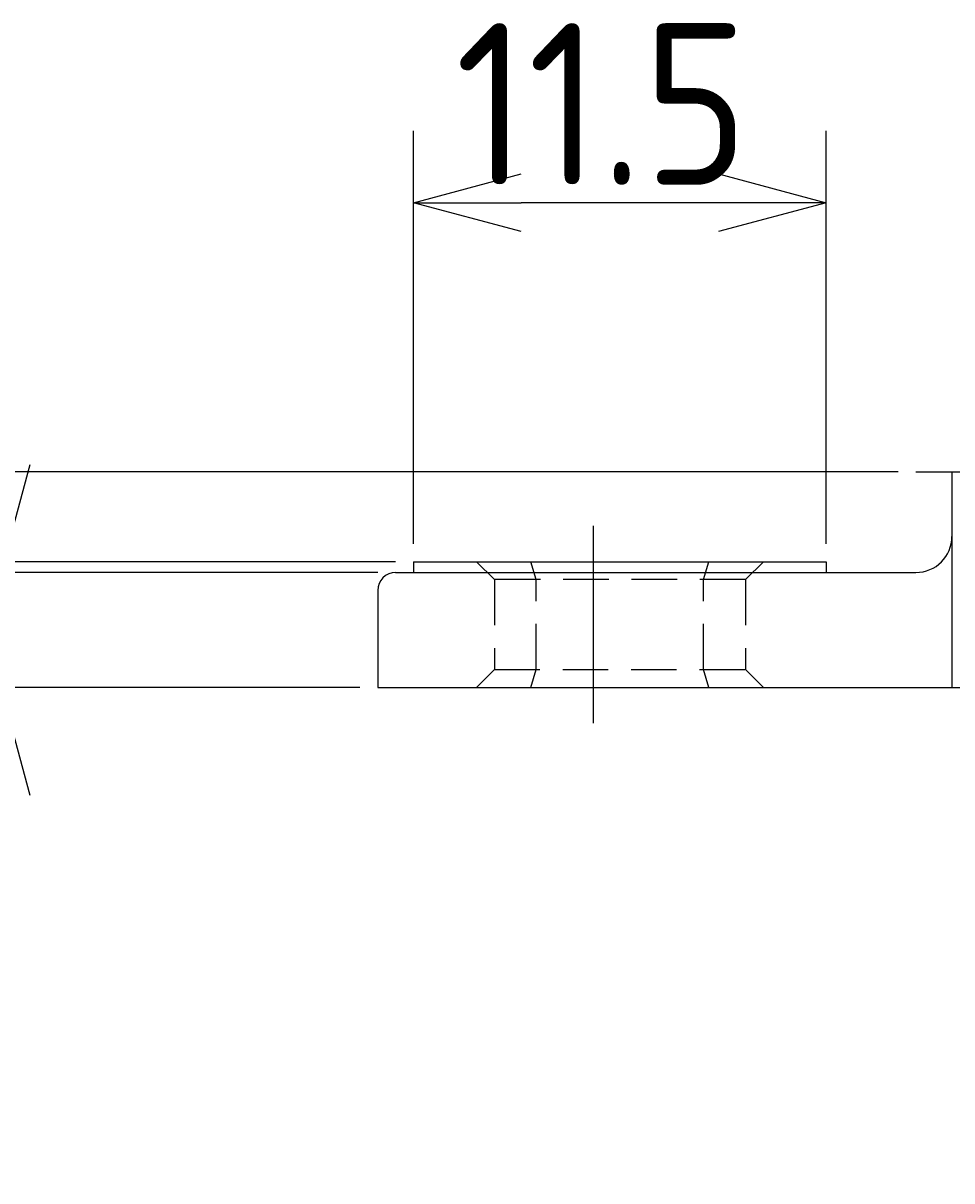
# Model space of a CAD drawing. Extents: x 55 to 178, y 18 to 190.
# Tile 3 of 11: x 98 to 124, y 18 to 50. Entities that reach past the tile are written whole.
import ezdxf

# ---------------------------------------------------------------- set-up
doc = ezdxf.new("R2010")
doc.units = 0
doc.header["$LTSCALE"] = 0.2
doc.linetypes.add('CENTER', pattern=[50.8, 31.75, -6.35, 6.35, -6.35])
doc.linetypes.add('HIDDEN', pattern=[9.525, 6.35, -3.175])
doc.layers.get('0').update_dxf_attribs({"linetype": 'CONTINUOUS'})
doc.layers.get('DEFPOINTS').update_dxf_attribs({"linetype": 'CONTINUOUS'})
for name, color, linetype in [('18-0-CON', 3, 'CONTINUOUS'), ('18-1-HID', 4, 'HIDDEN'), ('18-2-CEN', 1, 'CENTER'), ('35-0-CON', 7, 'CONTINUOUS')]:
    doc.layers.add(name, color=color, linetype=linetype)
doc.styles.add('DIMENSION', font='isocp.shx', dxfattribs={"bigfont": 'bigfont.shx'})
doc.dimstyles.get("Standard").update_dxf_attribs({"dimtxt": 0.18, "dimasz": 0.18, "dimexe": 0.18, "dimexo": 0.0625, "dimgap": 0.09, "dimtad": 0, "dimtih": 1, "dimtoh": 1, "dimzin": 0, "dimcen": 0.09, "dimazin": 3, "dimtfac": 1, "dimtofl": 0, "dimtmove": 0, "dimatfit": 3})

# ---------------------------------------------------------------- blocks, each defined once
blk = doc.blocks.new('_OPEN30')
at = {"color": 0, "linetype": 'BYBLOCK'}
for p, q in [((-1, 0.268), (0, 0)), ((0, 0), (-1, -0.268)), ((0, 0), (-1, 0))]:
    blk.add_line(p, q, dxfattribs=at)
blk = doc.blocks.new('*U77')
at = {"layer": '18-0-CON', "color": 161, "style": 'DIMENSION'}
blk.add_text('3.2', height=4.5, rotation=90, dxfattribs=at).set_placement((97, 17.755))
blk = doc.blocks.new('*D76')
at = {"layer": '18-0-CON', "color": 161}
for p, q in [((97.5, 37.7), (97.5, 40.7)), ((108, 34.7), (95.5, 34.7)), ((97.5, 34.7), (97.5, 31.5)), ((107.5, 31.5), (95.5, 31.5)), ((97.5, 28.5), (97.5, 17.93))]:
    blk.add_line(p, q, dxfattribs=at)
at = {"layer": 'DEFPOINTS', "color": 0}
for p in [(97.5, 34.7), (108.5, 34.7), (108, 31.5)]:
    blk.add_point(p, dxfattribs=at)
blk.add_blockref('*U77', (0, 0))
at = {"layer": '18-0-CON', "color": 161, "xscale": 3, "yscale": 3, "zscale": 3}
for p, rotation in [((97.5, 34.7), 270), ((97.5, 31.5), 90)]:
    blk.add_blockref('_OPEN30', p, dxfattribs=dict(at, rotation=rotation))
blk = doc.blocks.new('*U79')
at = {"layer": '18-0-CON', "color": 161, "style": 'DIMENSION'}
blk.add_text('3.5', height=4.5, rotation=90, dxfattribs=at).set_placement((87, 17.839))
blk = doc.blocks.new('*D78')
at = {"layer": '18-0-CON', "color": 161}
for p, q in [((87.5, 38), (87.5, 41)), ((108.5, 35), (85.5, 35)), ((87.5, 35), (87.5, 31.5)), ((107.5, 31.5), (85.5, 31.5)), ((87.5, 28.5), (87.5, 18.014))]:
    blk.add_line(p, q, dxfattribs=at)
at = {"layer": 'DEFPOINTS', "color": 0}
for p in [(87.5, 35), (109, 35), (108, 31.5)]:
    blk.add_point(p, dxfattribs=at)
blk.add_blockref('*U79', (0, 0))
at = {"layer": '18-0-CON', "color": 161, "xscale": 3, "yscale": 3, "zscale": 3}
for p, rotation in [((87.5, 35), 270), ((87.5, 31.5), 90)]:
    blk.add_blockref('_OPEN30', p, dxfattribs=dict(at, rotation=rotation))
blk = doc.blocks.new('*U81')
at = {"layer": '18-0-CON', "color": 161, "style": 'DIMENSION'}
blk.add_text('6', height=4.5, rotation=90, dxfattribs=at).set_placement((77, 32.948))
blk = doc.blocks.new('*D80')
at = {"layer": '18-0-CON', "color": 161}
for p, q in [((77.5, 40.5), (77.5, 43.5)), ((122.5, 37.5), (75.5, 37.5)), ((77.5, 37.5), (77.5, 31.5)), ((107.5, 31.5), (75.5, 31.5)), ((77.5, 28.5), (77.5, 25.5))]:
    blk.add_line(p, q, dxfattribs=at)
at = {"layer": 'DEFPOINTS', "color": 0}
for p in [(123, 37.5), (77.5, 31.5), (108, 31.5)]:
    blk.add_point(p, dxfattribs=at)
blk.add_blockref('*U81', (0, 0))
at = {"layer": '18-0-CON', "color": 161, "xscale": 3, "yscale": 3, "zscale": 3}
for p, rotation in [((77.5, 37.5), 270), ((77.5, 31.5), 90)]:
    blk.add_blockref('_OPEN30', p, dxfattribs=dict(at, rotation=rotation))
blk = doc.blocks.new('*U95')
at = {"layer": '18-0-CON', "color": 161, "style": 'DIMENSION'}
blk.add_text('11.5', height=4.5, dxfattribs=at).set_placement((110.157, 45.5))
blk = doc.blocks.new('*D94')
at = {"layer": '18-0-CON', "color": 161}
for p, q in [((109, 35.5), (109, 47)), ((120.5, 35.5), (120.5, 47)), ((117.5, 45), (112, 45))]:
    blk.add_line(p, q, dxfattribs=at)
at = {"layer": 'DEFPOINTS', "color": 0}
for p in [(120.5, 45), (109, 35), (120.5, 35)]:
    blk.add_point(p, dxfattribs=at)
blk.add_blockref('*U95', (0, 0))
at = {"layer": '18-0-CON', "color": 161, "xscale": 3, "yscale": 3, "zscale": 3, "rotation": 180}
blk.add_blockref('_OPEN30', (109, 45), dxfattribs=at)
at = {"layer": '18-0-CON', "color": 161, "xscale": 3, "yscale": 3, "zscale": 3}
blk.add_blockref('_OPEN30', (120.5, 45), dxfattribs=at)

msp = doc.modelspace()

# ---------------------------------------------------------------- linework, layer by layer
at = {"layer": '18-1-HID'}
for p, q in [((111.25, 34.5), (110.75, 35)), ((112.419, 34.5), (112.268, 35)), ((117.081, 34.5), (117.232, 35)), ((118.25, 34.5), (118.75, 35)), ((111.25, 34.5), (111.25, 32)), ((118.25, 34.5), (111.25, 34.5)), ((112.419, 32), (112.419, 34.5)), ((117.081, 32), (117.081, 34.5)), ((118.25, 34.5), (118.25, 32)), ((111.25, 32), (110.75, 31.5)), ((111.25, 32), (118.25, 32)), ((112.268, 31.5), (112.419, 32)), ((117.232, 31.5), (117.081, 32)), ((118.25, 32), (118.75, 31.5))]:
    msp.add_line(p, q, dxfattribs=at)
at = {"layer": '18-2-CEN'}
for p, q in [((123, 37.5), (137, 37.5)), ((114, 36), (114, 30.5))]:
    msp.add_line(p, q, dxfattribs=at)
at = {"layer": '35-0-CON'}
for p, q in [((124, 37.5), (124, 31.5)), ((109, 35), (120.5, 35)), ((109, 35), (109, 34.7)), ((120.5, 35), (120.5, 34.7)), ((108.5, 34.7), (123, 34.7)), ((108, 34.2), (108, 31.5)), ((108, 31.5), (152, 31.5))]:
    msp.add_line(p, q, dxfattribs=at)
for centre, radius, start, end in [((123, 35.7), 1, 270, 0), ((108.5, 34.2), 0.5, 90, 180)]:
    msp.add_arc(centre, radius, start, end, dxfattribs=at)

# ---------------------------------------------------------------- dimensions: what is measured, and where the dimension line sits
at = {"layer": '18-0-CON'}
dim = msp.add_linear_dim(base=(120.5, 45), p1=(109, 35), p2=(120.5, 35), dimstyle='Standard', override={"dimscale": 1, "dimjust": 1, "dimpost": '<>', "dimtol": 0, "dimtp": 0.1, "dimtm": 0}, dxfattribs=at)
dim.commit()
dim.dimension.update_dxf_attribs({"geometry": '*D94', "text_midpoint": (114.75, 47.75)})
for base, p1, p2, override, picture, middle in [((77.5, 31.5), (123, 37.5), (108, 31.5), {"dimscale": 1, "dimtol": 0, "dimtp": 0.1, "dimtm": 0}, '*D80', (74.75, 34.5)), ((87.5, 35), (108, 31.5), (109, 35), {"dimscale": 1, "dimjust": 1, "dimtol": 0, "dimtp": 0.1, "dimtm": 0}, '*D78', (84.75, 21.757)), ((97.5, 34.7), (108, 31.5), (108.5, 34.7), {"dimscale": 1, "dimjust": 1, "dimtol": 0, "dimtp": 0.1, "dimtm": 0}, '*D76', (94.75, 21.715))]:
    dim = msp.add_linear_dim(base=base, p1=p1, p2=p2, angle=90, dimstyle='Standard', override=override, dxfattribs=at)
    dim.commit()
    dim.dimension.update_dxf_attribs({"geometry": picture, "text_midpoint": middle})

doc.saveas('drawing.dxf')
